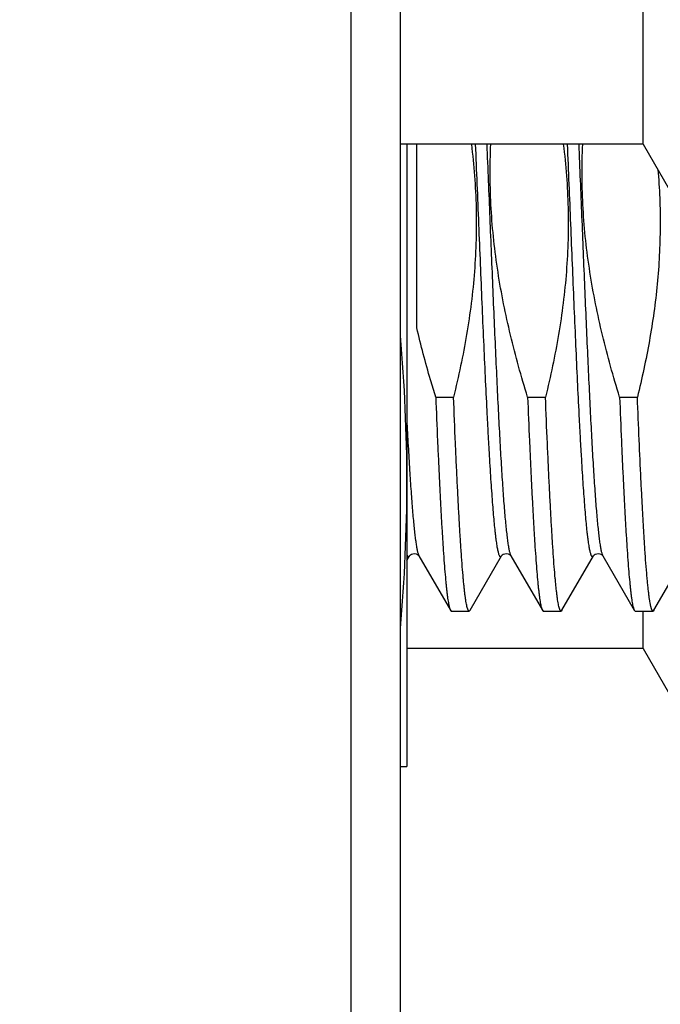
# Model space of a CAD drawing. Header units: inches. Extents: x 0 to 22, y 0 to 17.
# Tile 20 of 114: x 2.786 to 2.979, y 10.183 to 10.481. Entities that reach past the tile are written whole.
import ezdxf

# ---------------------------------------------------------------- set-up
doc = ezdxf.new("R2010")
doc.units = ezdxf.units.IN
doc.header["$LTSCALE"] = 1.21
doc.header["$MEASUREMENT"] = 0
doc.layers.get('0').update_dxf_attribs({"linetype": 'CONTINUOUS'})
doc.layers.add('DIMENSIONS', color=7, linetype='CONTINUOUS')
doc.styles.get("Standard").update_dxf_attribs({"font": 'txt', "width": 0.8})
doc.dimstyles.new('DIMSTYLE_1', dxfattribs={"dimtxt": 0.125, "dimasz": 0.18, "dimexe": 0.125, "dimexo": 0.0625, "dimgap": 0.03125, "dimtad": 0, "dimtih": 1, "dimtoh": 1, "dimzin": 4, "dimdsep": 46, "dimtxsty": 'STANDARD', "dimblk": '_FILLED', "dimblk1": '_FILLED', "dimblk2": '_FILLED', "dimcen": 0.09, "dimadec": 0, "dimazin": 0, "dimtp": 0.01, "dimtm": 0.01, "dimtfac": 1, "dimtofl": 0, "dimtmove": 0, "dimatfit": 3, "dimldrblk": '_FILLED', "dimfxl": 1, "dimtolj": 1, "dimtzin": 4, "dimarcsym": 0})

# ---------------------------------------------------------------- blocks, each defined once
blk = doc.blocks.new('*D50')
at = {"layer": 'DIMENSIONS', "color": 2, "linetype": 'CONTINUOUS'}
for p, q in [((3.3757890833, 10.3367503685), (3.3757890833, 12.7325779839)), ((3.2210093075, 10.1841413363), (3.3757890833, 10.3367503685)), ((3.2210093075, 9.9474339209), (3.2210093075, 10.1841413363))]:
    blk.add_line(p, q, dxfattribs=at)
at = {"layer": 'DIMENSIONS', "color": 2, "linetype": 'CONTINUOUS', "insert": (3.3132890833, 12.7950779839), "char_height": 0.125, "width": 1.025, "attachment_point": 1, "rotation": 90, "line_spacing_factor": 0.9}
blk.add_mtext('.44{\\Ftxt.shx;\\W1.000000;\\H0.125000; }[11.1]', dxfattribs=at)
blk = doc.blocks.new('_FILLED')
at = {"color": 0, "linetype": 'BYBLOCK'}
blk.add_solid([(0, 0), (-1, 0.1736111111), (-1, -0.1736111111)], dxfattribs=at)

msp = doc.modelspace()

# ---------------------------------------------------------------- linework, layer by layer
at = {"color": 7, "linetype": 'CONTINUOUS'}
for p, q in [((2.8858754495, 12.2950779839), (2.8858754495, 8.1591679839)), ((2.9008754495, 12.2810779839), (2.9008754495, 8.1591679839)), ((2.9742612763, 10.4429112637), (2.9742612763, 10.6979183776)), ((2.9742612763, 10.4429112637), (2.9008754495, 10.4429112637)), ((2.9028754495, 10.4429112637), (2.9028754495, 10.2547679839)), ((2.9058754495, 10.3874018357), (2.9058754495, 10.4429112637)), ((2.9742612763, 10.4429112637), (2.9852309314, 10.4239112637)), ((2.9115622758, 10.366479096), (2.9169520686, 10.366479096)), ((2.9393392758, 10.366479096), (2.9447290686, 10.366479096)), ((2.9671162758, 10.366479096), (2.9725060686, 10.366479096)), ((2.9028754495, 10.3170569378), (2.903667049, 10.3184247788)), ((2.9064676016, 10.3184873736), (2.9065088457, 10.3184247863)), ((2.9065088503, 10.3184247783), (2.916011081, 10.3020018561)), ((2.9219418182, 10.3020018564), (2.931444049, 10.3184247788)), ((2.9342446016, 10.3184873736), (2.9342858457, 10.3184247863)), ((2.9342858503, 10.3184247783), (2.943788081, 10.3020018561)), ((2.9497188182, 10.3020018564), (2.959221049, 10.3184247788)), ((2.9620216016, 10.3184873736), (2.9620628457, 10.3184247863)), ((2.9620628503, 10.3184247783), (2.971565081, 10.3020018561)), ((2.9774958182, 10.3020018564), (2.986998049, 10.3184247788)), ((2.916011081, 10.3020018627), (2.9162815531, 10.3017679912)), ((2.9162815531, 10.3017679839), (2.9216713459, 10.3017679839)), ((2.9219418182, 10.302001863), (2.9216713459, 10.3017679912)), ((2.943788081, 10.3020018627), (2.9440585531, 10.3017679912)), ((2.9440585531, 10.3017679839), (2.9494483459, 10.3017679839)), ((2.9497188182, 10.302001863), (2.9494483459, 10.3017679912)), ((2.971565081, 10.3020018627), (2.9718355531, 10.3017679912)), ((2.9718355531, 10.3017679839), (2.9772253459, 10.3017679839)), ((2.9742612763, 10.2904279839), (2.9742612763, 10.3017679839)), ((2.9774958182, 10.3020018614), (2.9772253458, 10.3017679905)), ((2.9742612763, 10.2904279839), (2.9028754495, 10.2904279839)), ((2.9742612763, 10.2904279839), (2.9852309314, 10.2714279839)), ((2.9008754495, 10.2547679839), (2.9028754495, 10.2547679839))]:
    msp.add_line(p, q, dxfattribs=at)
at = {"color": 9, "linetype": 'CONTINUOUS'}
for p, q in [((2.9063256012, 10.3188343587), (2.9065088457, 10.3184247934)), ((2.9618893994, 10.3188077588), (2.9620628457, 10.3184247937))]:
    msp.add_line(p, q, dxfattribs=at)
at = {"color": 7, "linetype": 'CONTINUOUS'}
for points in [[(2.9036668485, 10.3184244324), (2.9036756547, 10.318439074), (2.903747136, 10.3185378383), (2.9039167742, 10.3187123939), (2.9042217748, 10.3189261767), (2.9046600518, 10.3191009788), (2.9051534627, 10.3191545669), (2.9056527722, 10.3190601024), (2.9060689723, 10.3188567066)], [(2.9060689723, 10.3188567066), (2.9063304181, 10.3186459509), (2.9064676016, 10.3184873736)], [(2.9314438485, 10.3184244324), (2.9314526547, 10.318439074), (2.931524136, 10.3185378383), (2.9316937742, 10.3187123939), (2.9319987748, 10.3189261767), (2.9324370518, 10.3191009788), (2.9329304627, 10.3191545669), (2.9334297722, 10.3190601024), (2.9338459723, 10.3188567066)], [(2.9338459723, 10.3188567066), (2.9341074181, 10.3186459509), (2.9342446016, 10.3184873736)], [(2.9592208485, 10.3184244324), (2.9592296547, 10.318439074), (2.959301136, 10.3185378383), (2.9594707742, 10.3187123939), (2.9597757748, 10.3189261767), (2.9602140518, 10.3191009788), (2.9607074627, 10.3191545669), (2.9612067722, 10.3190601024), (2.9616229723, 10.3188567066)], [(2.9616229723, 10.3188567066), (2.9618844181, 10.3186459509), (2.9620216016, 10.3184873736)]]:
    msp.add_lwpolyline(points, dxfattribs=at)
for centre, radius, start, end in [((2.4012557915, 10.3403338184), 0.5016213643, 0.0495910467, 5.1115027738), ((2.4012520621, 10.3412022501), 0.5016250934, 354.8880587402, 359.9503978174)]:
    msp.add_arc(centre, radius, start, end, dxfattribs=at)
at = {"color": 9, "linetype": 'CONTINUOUS'}
msp.add_arc((2.9356680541, 10.3192233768), 0.0015963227, 208.118861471, 210.0177720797, dxfattribs=at)
at = {"color": 7, "linetype": 'CONTINUOUS'}
for points, knots in [([(2.9223453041, 10.4429135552), (2.9227396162, 10.4397266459), (2.9233779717, 10.4333330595), (2.9238568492, 10.4237074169), (2.9238441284, 10.4140695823), (2.9233433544, 10.404445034), (2.9223736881, 10.3948565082), (2.9204983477, 10.3821468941), (2.9184947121, 10.3727124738), (2.9169520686, 10.366479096)], [0, 0, 0, 0, 0.125004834, 0.2500091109, 0.3750132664, 0.5000177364, 0.6250229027, 0.7500289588, 1, 1, 1, 1]), ([(2.9393392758, 10.366479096), (2.9383830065, 10.3695693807), (2.936556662, 10.3757771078), (2.9341172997, 10.3851719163), (2.9320224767, 10.3946500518), (2.9303177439, 10.404206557), (2.9290459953, 10.4138307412), (2.9282428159, 10.4235057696), (2.9279316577, 10.4332090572), (2.9280572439, 10.4396806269), (2.9282016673, 10.4429121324)], [0, 0, 0, 0, 0.1250029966, 0.2500049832, 0.375006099, 0.5000062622, 0.6250054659, 0.7500038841, 0.875001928, 1, 1, 1, 1]), ([(2.9501223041, 10.4429135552), (2.9505166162, 10.4397266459), (2.9511549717, 10.4333330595), (2.9516338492, 10.4237074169), (2.9516211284, 10.4140695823), (2.9511203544, 10.404445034), (2.9501506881, 10.3948565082), (2.9482753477, 10.3821468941), (2.9462717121, 10.3727124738), (2.9447290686, 10.366479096)], [0, 0, 0, 0, 0.125004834, 0.2500091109, 0.3750132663, 0.5000177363, 0.6250229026, 0.7500289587, 1, 1, 1, 1]), ([(2.9671162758, 10.366479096), (2.9661600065, 10.3695693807), (2.964333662, 10.3757771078), (2.9618942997, 10.3851719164), (2.9597994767, 10.3946500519), (2.9580947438, 10.4042065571), (2.9568229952, 10.4138307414), (2.9560198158, 10.42350577), (2.9557086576, 10.4332090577), (2.9558342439, 10.4396806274), (2.9559786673, 10.442912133)], [0, 0, 0, 0, 0.1250029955, 0.2500049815, 0.3750060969, 0.5000062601, 0.625005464, 0.7500038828, 0.8750019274, 1, 1, 1, 1]), ([(2.9786967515, 10.4352750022), (2.9789411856, 10.4323940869), (2.979302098, 10.4266205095), (2.9794469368, 10.4179450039), (2.9791935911, 10.4092718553), (2.9785510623, 10.4006190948), (2.9775378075, 10.3920019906), (2.9757268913, 10.3805779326), (2.9738950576, 10.3720916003), (2.9725060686, 10.366479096)], [0, 0, 0, 0, 0.1250035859, 0.2500070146, 0.3750105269, 0.5000143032, 0.6250185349, 0.7500234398, 1, 1, 1, 1]), ([(2.9115622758, 10.366479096), (2.9110280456, 10.3682055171), (2.9089453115, 10.3751270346), (2.9070959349, 10.3821200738), (2.9058754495, 10.3874018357)], [0, 0, 0, 0, 0.250021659, 1, 1, 1, 1]), ([(2.9115622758, 10.366479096), (2.9117407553, 10.3620583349), (2.9120112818, 10.3555684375), (2.9123892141, 10.3471152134), (2.912666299, 10.3412310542), (2.9129432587, 10.3356851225), (2.9132200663, 10.3304993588), (2.9134966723, 10.3256942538), (2.9137730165, 10.3212887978), (2.9140489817, 10.3173003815), (2.9143244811, 10.3137447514), (2.9145616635, 10.3110594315), (2.914753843, 10.3091383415), (2.9148922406, 10.3078705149), (2.915030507, 10.3067202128), (2.9151685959, 10.305688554), (2.9153064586, 10.3047765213), (2.9154439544, 10.3039849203), (2.9155810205, 10.3033144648), (2.9157003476, 10.3028329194), (2.9157980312, 10.3025098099), (2.9158669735, 10.3023121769), (2.915935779, 10.3021451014), (2.9159856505, 10.3020458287), (2.916011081, 10.3020018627)], [0, 0, 0, 0, 0.2051314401, 0.3011585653, 0.3923170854, 0.4782469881, 0.5586105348, 0.633091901, 0.701399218, 0.7632657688, 0.818451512, 0.866744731, 0.8882488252, 0.9079646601, 0.9258745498, 0.9419641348, 0.9562212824, 0.9686380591, 0.9792110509, 0.9879445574, 0.9916269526, 0.9948580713, 0.9976451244, 1, 1, 1, 1]), ([(2.9216713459, 10.3017679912), (2.921658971, 10.3017679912), (2.9216334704, 10.3017710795), (2.9215959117, 10.3017847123), (2.9215586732, 10.3018071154), (2.9215062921, 10.3018511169), (2.9214420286, 10.3019304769), (2.9213693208, 10.3020539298), (2.9212964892, 10.3022114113), (2.9212235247, 10.3024030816), (2.9211504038, 10.3026291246), (2.9210468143, 10.3029977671), (2.9209202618, 10.3035456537), (2.9207748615, 10.3043069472), (2.9206289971, 10.3052042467), (2.9204827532, 10.3062366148), (2.9203362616, 10.3074030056), (2.9201895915, 10.3087021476), (2.9200427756, 10.3101326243), (2.9198390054, 10.3122971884), (2.9195874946, 10.3153185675), (2.919295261, 10.3193134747), (2.9190025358, 10.3237864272), (2.9187094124, 10.328717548), (2.9184160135, 10.3340849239), (2.918122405, 10.3398646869), (2.9178286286, 10.3460311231), (2.9174272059, 10.3549451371), (2.9171409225, 10.3618013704), (2.9169520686, 10.366479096)], [0, 0, 0, 0, 0.0005704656, 0.0011713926, 0.0018290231, 0.0025635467, 0.0043150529, 0.0065009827, 0.0091572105, 0.012303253, 0.0159504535, 0.0201054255, 0.0299521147, 0.0418599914, 0.0558297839, 0.0718550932, 0.0899235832, 0.1100194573, 0.1321230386, 0.1562121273, 0.2102432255, 0.2718824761, 0.3408621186, 0.4168798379, 0.4996008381, 0.5886596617, 0.6836622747, 0.7841873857, 1, 1, 1, 1]), ([(2.9393392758, 10.366479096), (2.9395177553, 10.3620583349), (2.9397882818, 10.3555684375), (2.9401662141, 10.3471152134), (2.940443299, 10.3412310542), (2.9407202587, 10.3356851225), (2.9409970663, 10.3304993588), (2.9412736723, 10.3256942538), (2.9415500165, 10.3212887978), (2.9418259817, 10.3173003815), (2.9421014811, 10.3137447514), (2.9423386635, 10.3110594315), (2.942530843, 10.3091383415), (2.9426692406, 10.3078705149), (2.942807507, 10.3067202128), (2.9429455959, 10.305688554), (2.9430834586, 10.3047765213), (2.9432209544, 10.3039849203), (2.9433580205, 10.3033144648), (2.9434773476, 10.3028329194), (2.9435750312, 10.3025098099), (2.9436439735, 10.3023121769), (2.943712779, 10.3021451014), (2.9437626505, 10.3020458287), (2.943788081, 10.3020018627)], [0, 0, 0, 0, 0.2051314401, 0.3011585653, 0.3923170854, 0.4782469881, 0.5586105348, 0.633091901, 0.701399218, 0.7632657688, 0.818451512, 0.866744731, 0.8882488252, 0.9079646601, 0.9258745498, 0.9419641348, 0.9562212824, 0.9686380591, 0.9792110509, 0.9879445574, 0.9916269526, 0.9948580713, 0.9976451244, 1, 1, 1, 1]), ([(2.9494483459, 10.3017679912), (2.949435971, 10.3017679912), (2.9494104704, 10.3017710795), (2.9493729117, 10.3017847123), (2.9493356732, 10.3018071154), (2.9492832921, 10.3018511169), (2.9492190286, 10.3019304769), (2.9491463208, 10.3020539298), (2.9490734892, 10.3022114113), (2.9490005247, 10.3024030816), (2.9489274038, 10.3026291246), (2.9488238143, 10.3029977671), (2.9486972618, 10.3035456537), (2.9485518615, 10.3043069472), (2.9484059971, 10.3052042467), (2.9482597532, 10.3062366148), (2.9481132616, 10.3074030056), (2.9479665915, 10.3087021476), (2.9478197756, 10.3101326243), (2.9476160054, 10.3122971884), (2.9473644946, 10.3153185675), (2.947072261, 10.3193134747), (2.9467795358, 10.3237864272), (2.9464864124, 10.328717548), (2.9461930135, 10.3340849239), (2.945899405, 10.3398646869), (2.9456056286, 10.3460311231), (2.9452042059, 10.3549451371), (2.9449179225, 10.3618013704), (2.9447290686, 10.366479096)], [0, 0, 0, 0, 0.0005704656, 0.0011713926, 0.0018290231, 0.0025635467, 0.0043150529, 0.0065009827, 0.0091572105, 0.012303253, 0.0159504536, 0.0201054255, 0.0299521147, 0.0418599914, 0.0558297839, 0.0718550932, 0.0899235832, 0.1100194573, 0.1321230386, 0.1562121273, 0.2102432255, 0.2718824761, 0.3408621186, 0.4168798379, 0.4996008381, 0.5886596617, 0.6836622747, 0.7841873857, 1, 1, 1, 1]), ([(2.9671162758, 10.366479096), (2.9672947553, 10.3620583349), (2.9675652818, 10.3555684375), (2.9679432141, 10.3471152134), (2.968220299, 10.3412310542), (2.9684972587, 10.3356851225), (2.9687740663, 10.3304993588), (2.9690506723, 10.3256942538), (2.9693270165, 10.3212887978), (2.9696029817, 10.3173003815), (2.9698784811, 10.3137447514), (2.9701156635, 10.3110594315), (2.970307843, 10.3091383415), (2.9704462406, 10.3078705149), (2.970584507, 10.3067202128), (2.9707225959, 10.305688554), (2.9708604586, 10.3047765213), (2.9709979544, 10.3039849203), (2.9711350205, 10.3033144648), (2.9712543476, 10.3028329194), (2.9713520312, 10.3025098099), (2.9714209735, 10.3023121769), (2.971489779, 10.3021451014), (2.9715396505, 10.3020458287), (2.971565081, 10.3020018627)], [0, 0, 0, 0, 0.2051314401, 0.3011585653, 0.3923170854, 0.4782469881, 0.5586105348, 0.633091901, 0.701399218, 0.7632657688, 0.818451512, 0.866744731, 0.8882488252, 0.9079646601, 0.9258745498, 0.9419641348, 0.9562212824, 0.9686380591, 0.9792110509, 0.9879445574, 0.9916269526, 0.9948580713, 0.9976451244, 1, 1, 1, 1]), ([(2.9746818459, 10.3218922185), (2.9745869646, 10.323351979), (2.9743986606, 10.3263983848), (2.9741280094, 10.3311528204), (2.973857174, 10.3362689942), (2.9734855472, 10.3437563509), (2.9730261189, 10.3538641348), (2.9726808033, 10.3621510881), (2.9725060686, 10.366479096)], [0, 0, 0, 0, 0.0983072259, 0.2051169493, 0.3200284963, 0.4426098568, 0.7089081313, 1, 1, 1, 1]), ([(2.9772253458, 10.3017679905), (2.9772119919, 10.3017679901), (2.9771843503, 10.3017716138), (2.9771437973, 10.3017875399), (2.9771036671, 10.3018136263), (2.9770469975, 10.3018650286), (2.9769777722, 10.3019574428), (2.976899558, 10.3021006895), (2.9768211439, 10.3022835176), (2.9767425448, 10.3025060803), (2.9766637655, 10.302768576), (2.9765848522, 10.3030709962), (2.9765058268, 10.3034133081), (2.976395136, 10.3039482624), (2.976259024, 10.3047166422), (2.9761017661, 10.3057577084), (2.9759441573, 10.3069550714), (2.9757862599, 10.3083072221), (2.9756281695, 10.3098124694), (2.9754699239, 10.3114688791), (2.9752503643, 10.313972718), (2.974979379, 10.3174632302), (2.9747818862, 10.3203530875), (2.9746818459, 10.3218922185)], [0, 0, 0, 0, 0.0019602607, 0.0040413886, 0.0063453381, 0.0089479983, 0.0152364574, 0.0231705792, 0.032871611, 0.0444039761, 0.0578033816, 0.0730901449, 0.0902762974, 0.1093686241, 0.1532759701, 0.2048038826, 0.2639139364, 0.330548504, 0.404634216, 0.4860857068, 0.5748028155, 0.7735888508, 1, 1, 1, 1])]:
    msp.add_open_spline(points, degree=3, knots=knots, dxfattribs=at)
at = {"color": 9, "linetype": 'CONTINUOUS'}
for points, knots in [([(2.9235289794, 10.4429147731), (2.9236949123, 10.438883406), (2.9240246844, 10.4308036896), (2.9245162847, 10.4187092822), (2.9250078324, 10.4067156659), (2.92549925, 10.3949728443), (2.9259904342, 10.3836276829), (2.92648129, 10.3728220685), (2.9268977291, 10.3642168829), (2.9272333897, 10.3577033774), (2.9274800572, 10.353132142), (2.9277266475, 10.3487913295), (2.9279731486, 10.3446945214), (2.9282195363, 10.3408545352), (2.9284657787, 10.3372833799), (2.9287118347, 10.3339922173), (2.9289576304, 10.3309913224), (2.9292031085, 10.3282900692), (2.9294138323, 10.3262308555), (2.9295841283, 10.3247398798), (2.9297073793, 10.3237403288), (2.9298305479, 10.3228213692), (2.9299536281, 10.3219837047), (2.9300765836, 10.3212279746), (2.9301993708, 10.3205547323), (2.9303219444, 10.3199644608), (2.9304441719, 10.3194574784), (2.9305660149, 10.3190340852), (2.9306723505, 10.3187351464), (2.9307595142, 10.3185395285), (2.9308209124, 10.3184227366), (2.9308823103, 10.3183268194), (2.9309438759, 10.3182516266), (2.931006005, 10.3181970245), (2.9310695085, 10.3181632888), (2.931134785, 10.3181520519), (2.9311999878, 10.3181646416), (2.9312633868, 10.3181996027), (2.931325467, 10.3182553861), (2.9313870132, 10.3183317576), (2.9314247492, 10.3183914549), (2.9314438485, 10.3184244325)], [0, 0, 0, 0, 0.0963286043, 0.1930602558, 0.2889870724, 0.3829112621, 0.4736602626, 0.5601013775, 0.6411563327, 0.6793452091, 0.7158146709, 0.7504512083, 0.7831471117, 0.8138008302, 0.8423174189, 0.8686089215, 0.8925946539, 0.9142016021, 0.9333649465, 0.9420125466, 0.9500290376, 0.9574091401, 0.9641480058, 0.9702419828, 0.9756882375, 0.9804852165, 0.9846334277, 0.9881358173, 0.9910004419, 0.9921989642, 0.9932460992, 0.9941477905, 0.994913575, 0.9955591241, 0.9961105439, 0.9966090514, 0.9971092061, 0.9976650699, 0.9983169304, 0.9990901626, 1, 1, 1, 1]), ([(2.9269930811, 10.4429147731), (2.927298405, 10.435496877), (2.9277488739, 10.4243823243), (2.9283519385, 10.409631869), (2.9288036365, 10.3987622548), (2.9292551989, 10.3881879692), (2.9297065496, 10.3780205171), (2.9301576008, 10.3683671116), (2.9306082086, 10.3593295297), (2.9310582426, 10.3510030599), (2.9314431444, 10.3445499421), (2.9317543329, 10.3398084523), (2.9319805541, 10.3365898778), (2.9322066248, 10.3336091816), (2.9324325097, 10.3308742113), (2.9326581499, 10.3283921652), (2.9328834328, 10.3261695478), (2.9331082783, 10.3242121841), (2.9333023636, 10.3227501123), (2.9334598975, 10.3217174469), (2.9335728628, 10.3210457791), (2.9336856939, 10.320443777), (2.9337983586, 10.3199117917), (2.9339107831, 10.3194501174), (2.9340228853, 10.3190588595), (2.9341345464, 10.3187381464), (2.9342172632, 10.3185512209), (2.9342601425, 10.3184710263)], [0, 0, 0, 0, 0.1785406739, 0.2675082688, 0.3550233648, 0.4401646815, 0.5220361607, 0.5997764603, 0.6725680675, 0.7396463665, 0.8003075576, 0.8280306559, 0.8539172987, 0.877900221, 0.8999175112, 0.9199126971, 0.9378351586, 0.9536407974, 0.9672924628, 0.9733011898, 0.978761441, 0.9836711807, 0.9880295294, 0.9918370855, 0.9950962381, 0.997813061, 1, 1, 1, 1]), ([(2.9513057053, 10.4429214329), (2.9514716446, 10.4388899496), (2.9518014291, 10.4308099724), (2.9522930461, 10.4187151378), (2.9527846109, 10.4067210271), (2.953276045, 10.3949776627), (2.9537672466, 10.3836319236), (2.9542581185, 10.372825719), (2.9546745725, 10.3642200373), (2.9550102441, 10.3577061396), (2.9552569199, 10.3531346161), (2.9555035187, 10.3487935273), (2.9557500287, 10.3446964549), (2.9559964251, 10.340856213), (2.9562426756, 10.3372848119), (2.9564887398, 10.3339934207), (2.9567345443, 10.330992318), (2.956980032, 10.328290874), (2.9571907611, 10.3262315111), (2.9573610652, 10.3247404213), (2.957484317, 10.3237407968), (2.9576074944, 10.3228217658), (2.9577305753, 10.3219840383), (2.9578535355, 10.3212282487), (2.9579763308, 10.3205549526), (2.9580989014, 10.3199646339), (2.9582211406, 10.3194576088), (2.9583429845, 10.31903418), (2.9584493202, 10.3187352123), (2.9585364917, 10.3185395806), (2.958597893, 10.3184227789), (2.9586592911, 10.3183268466), (2.9587208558, 10.3182516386), (2.9587829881, 10.3181970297), (2.9588464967, 10.3181632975), (2.9589117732, 10.3181520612), (2.9589769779, 10.3181646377), (2.9590403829, 10.3181995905), (2.9591024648, 10.3182553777), (2.9591640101, 10.3183317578), (2.9592017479, 10.3183914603), (2.9592208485, 10.3184244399)], [0, 0, 0, 0, 0.0963262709, 0.1930562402, 0.2889819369, 0.3829055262, 0.4736543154, 0.5600956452, 0.6411509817, 0.6793401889, 0.7158100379, 0.7504469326, 0.7831431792, 0.8137973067, 0.8423143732, 0.8686063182, 0.8925924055, 0.9141997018, 0.9333634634, 0.9420112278, 0.9500279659, 0.9574081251, 0.9641472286, 0.9702413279, 0.9756876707, 0.9804848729, 0.9846330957, 0.9881356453, 0.9910003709, 0.9921988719, 0.9932460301, 0.9941477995, 0.9949136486, 0.9955591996, 0.9961105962, 0.9966090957, 0.9971092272, 0.997665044, 0.99831689, 0.9990901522, 1, 1, 1, 1]), ([(2.9547698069, 10.4429214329), (2.9550689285, 10.4356542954), (2.9555104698, 10.424763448), (2.9561013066, 10.410304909), (2.9565439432, 10.3996377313), (2.9569864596, 10.3892451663), (2.9574287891, 10.3792324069), (2.9578708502, 10.3697007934), (2.9583125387, 10.3607467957), (2.9587536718, 10.3524610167), (2.9591940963, 10.3449272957), (2.9595720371, 10.3391553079), (2.9598782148, 10.3349706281), (2.9600996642, 10.3321750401), (2.9603209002, 10.3296189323), (2.9605418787, 10.3273087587), (2.9607624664, 10.3252503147), (2.9609825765, 10.3234487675), (2.9611728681, 10.3221111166), (2.9613275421, 10.3211734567), (2.9614381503, 10.3205693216), (2.9615485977, 10.3200323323), (2.9616588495, 10.3195627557), (2.9617688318, 10.3191608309), (2.9618485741, 10.3189174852), (2.9618893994, 10.3188077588)], [0, 0, 0, 0, 0.1754199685, 0.2628853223, 0.349007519, 0.4329163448, 0.5137641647, 0.5907344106, 0.6630502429, 0.7299822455, 0.7908562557, 0.845060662, 0.8694894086, 0.8920532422, 0.9126964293, 0.9313683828, 0.948024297, 0.9626255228, 0.9751401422, 0.9806073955, 0.9855450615, 0.9899521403, 0.9938285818, 0.9971763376, 1, 1, 1, 1]), ([(2.9028754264, 10.3585976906), (2.9030133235, 10.3559602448), (2.9032862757, 10.3509262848), (2.9037132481, 10.3437607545), (2.9040796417, 10.338272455), (2.904376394, 10.3342932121), (2.9045910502, 10.3316335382), (2.9048055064, 10.3292001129), (2.9050197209, 10.3269987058), (2.9052335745, 10.3250345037), (2.9054469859, 10.3233121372), (2.9056313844, 10.3220308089), (2.9057811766, 10.3211302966), (2.9058884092, 10.3205480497), (2.9059954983, 10.3200288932), (2.9061024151, 10.3195730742), (2.906209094, 10.3191808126), (2.9062862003, 10.318942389), (2.9063256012, 10.3188343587)], [0, 0, 0, 0, 0.1983035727, 0.3785293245, 0.5389766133, 0.6113048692, 0.6781396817, 0.7393265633, 0.7947251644, 0.8442107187, 0.8876761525, 0.9250331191, 0.9413998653, 0.9562176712, 0.9694837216, 0.9811979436, 0.9913658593, 1, 1, 1, 1]), ([(2.9028754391, 10.3187966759), (2.9029054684, 10.3187166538), (2.9029641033, 10.3185734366), (2.9030494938, 10.3184104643), (2.903119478, 10.3183088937), (2.9031688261, 10.3182508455), (2.9032184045, 10.3182061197), (2.9032684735, 10.318174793), (2.9033192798, 10.3181572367), (2.9033706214, 10.3181541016), (2.9034217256, 10.3181655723), (2.9034720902, 10.3181910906), (2.9035218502, 10.318230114), (2.9035924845, 10.3183050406), (2.903637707, 10.3183741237), (2.9036668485, 10.3184244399)], [0, 0, 0, 0, 0.2026356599, 0.3666069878, 0.4348916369, 0.4946941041, 0.5468439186, 0.5925975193, 0.6338033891, 0.6729598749, 0.7129516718, 0.7564981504, 0.8057334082, 0.8621470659, 1, 1, 1, 1])]:
    msp.add_open_spline(points, degree=3, knots=knots, dxfattribs=at)

# ---------------------------------------------------------------- dimensions: what is measured, and where the dimension line sits
at = {"layer": 'DIMENSIONS', "color": 2, "linetype": 'CONTINUOUS'}
dim = msp.add_ordinate_dim(feature_location=(3.2210093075, 9.9474339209), offset=(0.1547797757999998, 2.7851440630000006), dtype=0, origin=(2.7858754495, 9.8849339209), dimstyle='DIMSTYLE_1', dxfattribs=at)
dim.commit()
dim.dimension.update_dxf_attribs({"geometry": '*D50', "text_midpoint": (3.3757890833, 13.3075779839)})

doc.saveas('drawing.dxf')
